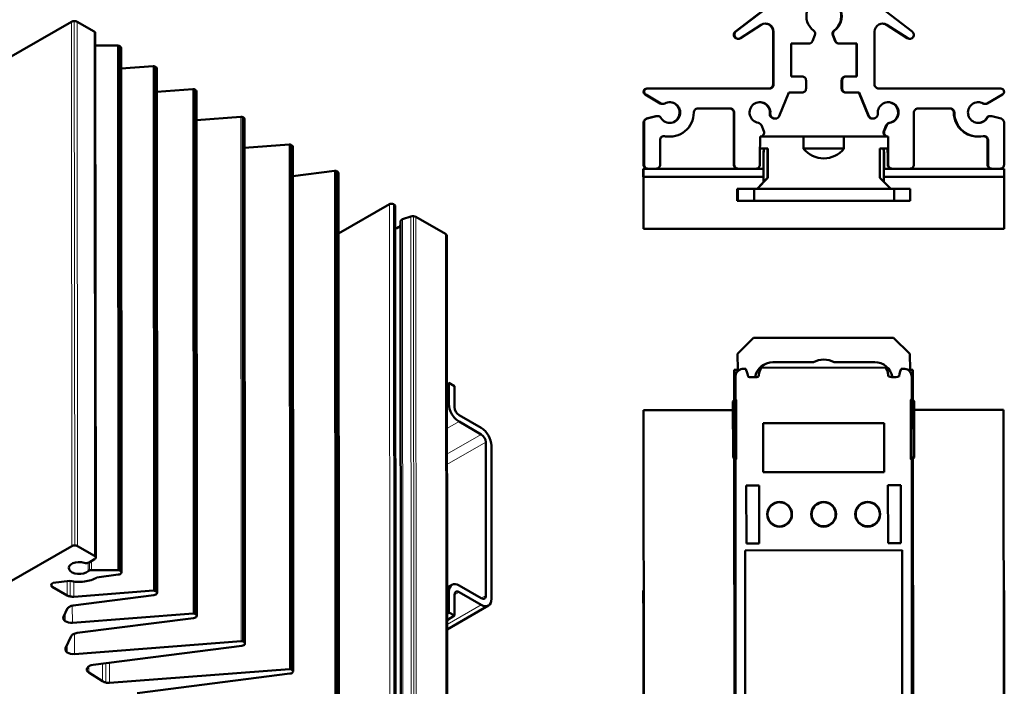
# Model space of a CAD drawing. Header units: millimetres. Extents: x -1 to 364, y 0 to 224.
# Tile 7 of 9: x 272 to 364, y 86 to 148. Entities that reach past the tile are written whole.
import ezdxf

# ---------------------------------------------------------------- set-up
doc = ezdxf.new("R2010")
doc.units = ezdxf.units.MM
doc.layers.add('Arêtes tangentes visibles(ISO)', color=7, linetype='Continuous', lineweight=18)
doc.layers.add('Arêtes visibles(ISO)', color=7, linetype='Continuous', lineweight=50)

msp = doc.modelspace()

# ---------------------------------------------------------------- linework, layer by layer
at = {"layer": 'Arêtes tangentes visibles(ISO)'}
for p, q in [((276.788, 147.826), (276.822, 98.792)), ((277.053, 147.889), (277.087, 98.856)), ((277.318, 147.826), (277.352, 98.793)), ((278.909, 146.91), (278.943, 97.876)), ((281.105, 145.591), (281.14, 96.558)), ((281.192, 145.581), (281.226, 96.548)), ((281.265, 145.553), (281.299, 96.52)), ((281.315, 145.524), (281.349, 96.491)), ((284.421, 143.664), (284.455, 94.631)), ((284.522, 143.658), (284.556, 94.625)), ((284.609, 143.627), (284.643, 94.594)), ((284.653, 143.602), (284.687, 94.569)), ((288.133, 141.526), (288.167, 92.493)), ((288.235, 141.52), (288.269, 92.487)), ((288.321, 141.489), (288.356, 92.456)), ((288.365, 141.464), (288.399, 92.431)), ((292.641, 138.93), (292.675, 89.897)), ((292.742, 138.925), (292.777, 89.891)), ((292.829, 138.894), (292.863, 89.86)), ((292.873, 138.868), (292.907, 89.835)), ((297.149, 136.334), (297.183, 87.301)), ((297.25, 136.329), (297.284, 87.296)), ((297.337, 136.298), (297.371, 87.264)), ((297.381, 136.273), (297.415, 87.239)), ((301.381, 133.884), (301.415, 84.851)), ((301.492, 133.882), (301.526, 84.849)), ((301.588, 133.849), (301.623, 84.816)), ((301.67, 133.803), (301.704, 84.77)), ((306.533, 130.75), (306.568, 81.717)), ((306.906, 130.779), (306.94, 81.746)), ((307.611, 129.253), (307.645, 80.22)), ((307.769, 129.355), (307.803, 80.322)), ((308.548, 129.615), (308.582, 80.582)), ((308.784, 129.642), (308.819, 80.609)), ((309.001, 129.581), (309.035, 80.548)), ((311.79, 127.975), (311.824, 78.942)), ((312.092, 112.086), (311.91, 111.981)), ((311.912, 109.778), (313.048, 110.433)), ((315.116, 109.242), (311.914, 107.395)), ((311.914, 106.415), (315.54, 108.507)), ((276.569, 96.888), (276.569, 96.6)), ((278.343, 97.237), (278.344, 96.453)), ((278.48, 97.304), (278.481, 96.529)), ((278.664, 97.41), (278.664, 96.557)), ((274.992, 95.292), (274.992, 94.986)), ((276.382, 95.514), (276.383, 94.185)), ((276.672, 95.541), (276.673, 94.082)), ((277.011, 95.48), (277.012, 94.063)), ((311.923, 94.451), (312.104, 94.556)), ((312.635, 94.252), (313.059, 94.497)), ((315.55, 94.165), (315.125, 93.92)), ((276.868, 93.222), (276.869, 91.631)), ((315.127, 93.306), (311.925, 91.459)), ((276.207, 92.515), (276.207, 91.774)), ((277.061, 90.606), (277.062, 88.705)), ((276.4, 89.59), (276.4, 88.849)), ((278.411, 87.554), (278.411, 86.975)), ((279.692, 87.8), (279.693, 86.155)), ((279.99, 87.839), (279.991, 86.039)), ((280.347, 87.884), (280.349, 86.016))]:
    msp.add_line(p, q, dxfattribs=at)
at = {"layer": 'Arêtes visibles(ISO)'}
for p, q in [((338.895, 146.901), (344.61, 151.285)), ((338.943, 146.901), (344.658, 151.285)), ((349.736, 151.285), (355.45, 146.901)), ((270.715, 144.323), (276.788, 147.826)), ((277.318, 147.826), (278.909, 146.91)), ((341.319, 147.526), (339.373, 146.287)), ((354.972, 146.287), (353.026, 147.526)), ((355.02, 146.287), (353.075, 147.526)), ((279.019, 146.757), (279.053, 97.724)), ((342.424, 141.953), (342.424, 146.894)), ((342.472, 141.953), (342.472, 146.894)), ((346.343, 146.553), (346.118, 146.01)), ((348.227, 146.01), (348.002, 146.553)), ((348.276, 146.01), (348.05, 146.553)), ((351.922, 146.894), (351.922, 141.953)), ((279.02, 145.59), (281.105, 145.591)), ((281.265, 145.553), (281.315, 145.524)), ((339.124, 146.228), (339.172, 146.228)), ((345.772, 145.778), (344.122, 145.778)), ((344.122, 145.778), (344.122, 142.703)), ((348.574, 145.778), (348.622, 145.778)), ((350.272, 145.778), (348.622, 145.778)), ((350.224, 142.703), (350.224, 145.778)), ((350.272, 142.703), (350.272, 145.778)), ((355.173, 146.228), (355.222, 146.228)), ((281.424, 145.372), (281.459, 96.338)), ((281.426, 143.435), (284.421, 143.664)), ((284.609, 143.627), (284.653, 143.602)), ((284.763, 143.449), (284.797, 94.416)), ((344.122, 142.703), (345.134, 142.703)), ((345.509, 142.328), (345.509, 141.578)), ((348.836, 141.578), (348.836, 142.328)), ((348.884, 141.578), (348.884, 142.328)), ((349.211, 142.703), (349.259, 142.703)), ((349.259, 142.703), (350.272, 142.703)), ((284.764, 141.269), (288.133, 141.526)), ((288.321, 141.489), (288.365, 141.464)), ((288.475, 141.312), (288.509, 92.278)), ((331.876, 140.188), (330.465, 141.003)), ((331.924, 140.188), (330.513, 141.003)), ((330.619, 141.578), (330.668, 141.578)), ((330.668, 141.578), (342.097, 141.578)), ((343.912, 141.203), (342.995, 138.989)), ((345.134, 141.203), (343.912, 141.203)), ((349.211, 141.203), (349.259, 141.203)), ((350.482, 141.203), (349.259, 141.203)), ((351.351, 138.989), (350.434, 141.203)), ((351.399, 138.989), (350.482, 141.203)), ((352.297, 141.578), (363.726, 141.578)), ((363.88, 141.003), (362.469, 140.188)), ((332.064, 140.138), (332.112, 140.138)), ((362.233, 140.138), (362.282, 140.138)), ((338.422, 139.703), (335.384, 139.703)), ((338.749, 134.453), (338.749, 139.328)), ((338.797, 134.453), (338.797, 139.328)), ((355.597, 139.328), (355.597, 134.453)), ((359.009, 139.703), (355.972, 139.703)), ((288.477, 138.612), (292.641, 138.93)), ((292.829, 138.894), (292.873, 138.868)), ((292.983, 138.716), (293.017, 89.683)), ((330.311, 134.453), (330.311, 138.397)), ((330.359, 134.453), (330.359, 138.397)), ((330.589, 138.759), (331.458, 138.992)), ((330.637, 138.759), (331.507, 138.992)), ((331.555, 139.005), (331.604, 139.005)), ((342.457, 138.786), (342.347, 138.832)), ((342.505, 138.786), (342.395, 138.832)), ((342.6, 138.758), (342.648, 138.758)), ((351.697, 138.758), (351.745, 138.758)), ((351.999, 138.832), (351.889, 138.786)), ((362.742, 139.005), (362.79, 139.005)), ((362.887, 138.992), (363.756, 138.759)), ((364.034, 138.397), (364.034, 134.453)), ((341.336, 138.138), (341.56, 137.597)), ((352.786, 137.597), (353.01, 138.138)), ((352.834, 137.597), (353.058, 138.138)), ((292.985, 136.017), (297.149, 136.334)), ((331.859, 136.756), (331.859, 134.453)), ((332.711, 137.078), (332.759, 137.078)), ((341.197, 135.203), (341.213, 137.078)), ((345.28, 137.078), (341.213, 137.078)), ((345.28, 137.078), (349.06, 137.078)), ((345.28, 135.953), (345.28, 137.078)), ((353.179, 137.078), (349.06, 137.078)), ((349.06, 137.078), (349.06, 135.953)), ((353.179, 137.078), (353.18, 137.078)), ((353.189, 135.953), (353.179, 137.078)), ((353.18, 137.078), (353.197, 135.203)), ((361.586, 137.078), (361.634, 137.078)), ((362.486, 134.453), (362.486, 136.756)), ((362.534, 134.453), (362.534, 136.756)), ((297.337, 136.298), (297.381, 136.273)), ((297.49, 136.12), (297.525, 87.087)), ((341.92, 135.953), (341.203, 135.953)), ((341.54, 134.078), (341.54, 135.586)), ((341.544, 135.586), (341.544, 132.837)), ((341.919, 135.946), (341.919, 133.22)), ((341.92, 135.953), (341.92, 135.946)), ((341.92, 133.22), (341.92, 135.946)), ((349.059, 135.953), (345.28, 135.953)), ((345.28, 135.946), (345.28, 135.953)), ((345.286, 135.946), (345.286, 135.953)), ((349.06, 135.953), (349.059, 135.953)), ((349.059, 135.946), (349.059, 135.953)), ((349.06, 135.946), (349.059, 135.946)), ((349.06, 135.953), (349.06, 135.946)), ((353.189, 135.953), (352.42, 135.953)), ((352.42, 135.946), (352.42, 135.953)), ((352.42, 135.946), (352.42, 133.22)), ((352.794, 132.854), (352.794, 135.586)), ((352.805, 134.078), (352.805, 135.586)), ((353.148, 135.203), (353.142, 135.953)), ((341.197, 135.203), (341.197, 134.453)), ((353.148, 134.453), (353.148, 135.203)), ((353.197, 134.453), (353.197, 135.203)), ((297.492, 133.386), (301.381, 133.884)), ((301.588, 133.849), (301.67, 133.803)), ((301.779, 133.65), (301.814, 84.617)), ((330.287, 133.328), (330.287, 134.078)), ((330.287, 134.078), (330.289, 134.078)), ((330.306, 134.078), (330.289, 134.078)), ((330.306, 134.078), (330.308, 134.078)), ((330.721, 134.078), (330.308, 134.078)), ((330.308, 134.078), (330.308, 133.328)), ((330.721, 134.078), (330.734, 134.078)), ((331.484, 134.078), (330.734, 134.078)), ((339.158, 134.078), (331.484, 134.078)), ((339.158, 134.078), (339.172, 134.078)), ((340.822, 134.078), (339.172, 134.078)), ((341.54, 134.078), (340.822, 134.078)), ((341.54, 133.328), (341.54, 134.078)), ((353.558, 134.078), (352.794, 134.078)), ((353.558, 134.078), (353.572, 134.078)), ((355.222, 134.078), (353.572, 134.078)), ((362.896, 134.078), (355.222, 134.078)), ((362.896, 134.078), (362.909, 134.078)), ((363.659, 134.078), (362.909, 134.078)), ((364.058, 134.078), (363.659, 134.078)), ((364.058, 133.328), (364.058, 134.078)), ((330.289, 133.328), (330.287, 133.328)), ((330.289, 129.803), (330.289, 132.728)), ((330.29, 132.728), (330.29, 129.803)), ((330.305, 129.803), (330.305, 132.728)), ((330.308, 133.328), (330.306, 133.328)), ((330.306, 132.728), (330.306, 129.803)), ((330.308, 133.328), (341.54, 133.328)), ((340.931, 132.211), (341.92, 133.22)), ((341.919, 133.22), (340.931, 132.211)), ((341.539, 132.832), (341.539, 133.214)), ((341.919, 133.22), (341.92, 133.22)), ((352.42, 133.22), (353.451, 132.211)), ((352.794, 133.328), (364.058, 133.328)), ((364.056, 129.803), (364.056, 132.728)), ((339.122, 132.203), (339.063, 132.203)), ((339.063, 131.078), (339.063, 132.203)), ((340.655, 132.203), (339.122, 132.203)), ((339.122, 131.078), (339.122, 132.203)), ((353.749, 132.203), (340.655, 132.203)), ((340.655, 131.078), (340.655, 132.203)), ((340.931, 132.211), (340.931, 132.211)), ((340.931, 132.211), (340.931, 132.211)), ((355.248, 132.203), (353.749, 132.203)), ((353.749, 131.078), (353.749, 132.203)), ((355.248, 131.078), (355.248, 132.203)), ((339.063, 131.078), (339.122, 131.078)), ((339.122, 131.078), (340.655, 131.078)), ((340.655, 131.078), (353.749, 131.078)), ((341.543, 131.073), (341.54, 131.073)), ((342.668, 131.073), (341.543, 131.073)), ((353.749, 131.078), (355.248, 131.078)), ((301.783, 128.011), (306.533, 130.75)), ((307.06, 130.625), (307.094, 81.592)), ((307.581, 129.168), (307.615, 80.135)), ((307.769, 129.355), (308.548, 129.615)), ((309.001, 129.581), (311.79, 127.975)), ((330.291, 129.203), (330.305, 129.203)), ((330.305, 128.453), (330.291, 128.453)), ((330.305, 128.453), (364.055, 128.453)), ((311.899, 127.822), (311.934, 78.789)), ((339.097, 116.768), (340.596, 118.269)), ((340.596, 118.269), (353.69, 118.28)), ((353.69, 118.28), (355.223, 116.781)), ((339.114, 115.261), (339.097, 116.768)), ((355.223, 116.781), (355.24, 115.274)), ((338.785, 112.43), (338.783, 115.261)), ((339.26, 115.261), (338.783, 115.261)), ((352.935, 115.482), (341.355, 115.472)), ((342.408, 115.983), (346.196, 115.986)), ((348.146, 115.988), (351.933, 115.991)), ((355.031, 115.274), (355.508, 115.274)), ((355.51, 112.443), (355.508, 115.274)), ((338.896, 114.617), (338.898, 112.674)), ((340.082, 114.653), (340.082, 114.655)), ((341.057, 114.656), (341.057, 114.654)), ((353.235, 114.666), (353.235, 114.664)), ((354.21, 114.667), (354.21, 114.664)), ((355.398, 112.687), (355.396, 114.63)), ((311.909, 113.942), (312.091, 114.047)), ((312.092, 112.086), (312.091, 114.047)), ((312.091, 114.047), (312.621, 113.742)), ((312.621, 113.742), (312.623, 111.78)), ((338.898, 112.542), (338.673, 112.317)), ((338.978, 112.462), (338.751, 112.239)), ((338.898, 112.542), (338.898, 112.674)), ((338.898, 112.542), (338.978, 112.462)), ((338.978, 112.462), (338.983, 106.923)), ((355.317, 112.475), (355.398, 112.555)), ((355.322, 106.936), (355.317, 112.475)), ((355.317, 112.475), (355.544, 112.252)), ((355.398, 112.687), (355.398, 112.555)), ((355.398, 112.555), (355.623, 112.331)), ((330.421, 111.504), (330.311, 111.504)), ((330.311, 111.504), (330.359, 51.504)), ((330.686, 111.504), (330.421, 111.504)), ((330.686, 111.504), (338.674, 111.511)), ((338.673, 112.317), (338.751, 112.239)), ((338.673, 112.317), (338.677, 107.067)), ((338.751, 112.239), (338.756, 107.146)), ((355.623, 112.331), (355.544, 112.252)), ((355.544, 112.252), (355.548, 107.159)), ((355.623, 112.331), (355.627, 107.081)), ((355.623, 111.524), (363.611, 111.531)), ((363.876, 111.531), (363.611, 111.531)), ((363.986, 111.531), (363.876, 111.531)), ((363.986, 111.531), (364.034, 51.531)), ((313.047, 111.046), (315.115, 109.855)), ((315.116, 109.242), (313.048, 110.433)), ((341.487, 110.276), (352.812, 110.285)), ((341.491, 105.701), (341.487, 110.276)), ((352.812, 110.285), (352.816, 105.71)), ((315.55, 94.165), (315.54, 108.507)), ((316.071, 108.202), (316.081, 93.859)), ((338.677, 107.067), (338.756, 107.146)), ((338.677, 107.067), (338.902, 106.842)), ((338.756, 107.146), (338.983, 106.923)), ((338.831, 55.659), (338.79, 106.955)), ((338.804, 106.94), (338.838, 105.962)), ((338.983, 106.923), (338.902, 106.842)), ((355.548, 107.159), (355.322, 106.936)), ((355.402, 106.855), (355.322, 106.936)), ((355.627, 107.081), (355.402, 106.855)), ((355.402, 106.855), (355.462, 32.772)), ((355.467, 105.976), (355.5, 106.954)), ((355.515, 106.968), (355.556, 55.672)), ((355.627, 107.081), (355.548, 107.159)), ((338.962, 32.759), (338.902, 106.842)), ((338.846, 105.294), (338.852, 98.136)), ((352.816, 105.71), (341.491, 105.701)), ((355.467, 98.149), (355.461, 105.308)), ((339.921, 104.474), (341.134, 104.475)), ((339.925, 99.049), (339.921, 104.474)), ((339.921, 104.472), (341.131, 104.473)), ((341.134, 104.475), (341.131, 104.473)), ((341.131, 104.473), (341.135, 99.053)), ((341.134, 104.475), (341.138, 99.05)), ((353.175, 104.485), (354.387, 104.486)), ((353.179, 99.06), (353.175, 104.485)), ((353.175, 104.485), (353.177, 104.483)), ((353.177, 104.483), (354.387, 104.483)), ((353.182, 99.062), (353.177, 104.483)), ((354.387, 104.486), (354.392, 99.061)), ((270.737, 95.283), (276.822, 98.792)), ((277.352, 98.793), (278.943, 97.876)), ((341.135, 99.053), (339.925, 99.052)), ((341.138, 99.05), (339.925, 99.049)), ((341.135, 99.053), (341.138, 99.05)), ((353.182, 99.062), (353.179, 99.06)), ((354.392, 99.061), (353.179, 99.06)), ((354.392, 99.063), (353.182, 99.062)), ((339.819, 98.387), (354.499, 98.398)), ((278.943, 97.571), (278.428, 97.274)), ((338.845, 97.456), (338.836, 97.217)), ((355.484, 97.231), (355.475, 97.47)), ((278.664, 96.557), (281.14, 96.558)), ((281.165, 96.127), (279.174, 95.872)), ((281.299, 96.52), (281.349, 96.491)), ((338.827, 96.434), (338.851, 66.588)), ((355.518, 66.601), (355.494, 96.447)), ((275.09, 95.348), (274.992, 95.292)), ((274.992, 94.986), (276.383, 94.185)), ((276.645, 95.548), (275.09, 95.348)), ((311.922, 94.909), (312.385, 95.176)), ((313.058, 95.11), (315.127, 93.919)), ((284.503, 94.205), (276.961, 93.238)), ((277.012, 94.063), (284.455, 94.631)), ((284.643, 94.594), (284.687, 94.569)), ((312.106, 92.595), (312.104, 94.556)), ((312.635, 94.251), (312.636, 92.29)), ((315.127, 93.306), (313.059, 94.497)), ((330.287, 94.629), (330.325, 94.629)), ((330.287, 94.629), (330.289, 92.229)), ((364, 94.656), (364.037, 94.656)), ((364.039, 92.256), (364.037, 94.656)), ((311.925, 91.004), (315.801, 93.24)), ((276.399, 92.927), (276.047, 92.171)), ((276.869, 91.631), (288.167, 92.493)), ((288.356, 92.456), (288.399, 92.431)), ((312.106, 92.595), (311.924, 92.49)), ((311.924, 91.879), (312.636, 92.29)), ((312.636, 92.29), (312.106, 92.595)), ((330.29, 90.879), (330.289, 92.229)), ((364.039, 92.256), (364.04, 90.906)), ((288.215, 92.067), (277.32, 90.67)), ((276.758, 90.36), (276.24, 89.245)), ((330.29, 90.879), (330.291, 90.279)), ((330.29, 90.879), (330.328, 90.879)), ((330.291, 90.279), (330.305, 72.729)), ((364.003, 90.906), (364.04, 90.906)), ((364.041, 90.306), (364.04, 90.906)), ((364.055, 72.756), (364.041, 90.306)), ((277.062, 88.705), (292.675, 89.897)), ((292.723, 89.471), (278.806, 87.687)), ((292.863, 89.86), (292.907, 89.835)), ((278.411, 86.975), (279.693, 86.155)), ((280.349, 86.016), (297.183, 87.301)), ((297.231, 86.875), (282.94, 85.043)), ((297.371, 87.264), (297.415, 87.239))]:
    msp.add_line(p, q, dxfattribs=at)
for centre in [(343.031, 101.764), (347.156, 101.768), (351.281, 101.771)]:
    msp.add_circle(centre, 1.163, dxfattribs=at)
for centre, radius, start, end in [((339.124, 146.603), 0.375, 127.50001, 215.00001), ((339.172, 146.603), 0.375, 127.50001, 215.00001), ((345.997, 146.697), 0.375, 15.57941, 53.65881), ((348.349, 146.697), 0.375, 164.4206, 202.50001), ((348.397, 146.697), 0.375, 164.4206, 202.50001), ((355.222, 146.603), 0.375, 325.00001, 52.50001), ((339.172, 146.603), 0.375, 214.99999, 302.49999), ((345.772, 146.153), 0.375, 269.99999, 303.74999), ((345.772, 146.153), 0.375, 303.74999, 337.49999), ((348.574, 146.153), 0.375, 202.50001, 236.25001), ((348.622, 146.153), 0.375, 202.50001, 236.25001), ((355.222, 146.603), 0.375, 237.49999, 324.99999), ((345.134, 142.328), 0.375, 0.00001, 45.00001), ((349.211, 142.328), 0.375, 89.99999, 134.99999), ((349.259, 142.328), 0.375, 89.99999, 134.99999), ((352.297, 141.953), 0.375, 180.00001, 225.00001), ((330.619, 141.27), 0.308, 165.00001, 240.00001), ((330.619, 141.27), 0.308, 89.99999, 165), ((330.668, 141.27), 0.308, 165.00001, 240.00001), ((330.668, 141.27), 0.308, 89.99999, 165), ((342.049, 141.953), 0.375, 269.99999, 314.99999), ((342.097, 141.953), 0.375, 269.99999, 314.99999), ((345.134, 141.578), 0.375, 269.99999, 314.99999), ((349.211, 141.578), 0.375, 180.00001, 225.00001), ((349.259, 141.578), 0.375, 180.00001, 225.00001), ((363.726, 141.27), 0.308, 15, 90), ((363.726, 141.27), 0.308, 300, 15), ((332.112, 140.513), 0.375, 269.32555, 298.6511), ((341.197, 139.328), 0.975, 353.62761, 127.38935), ((353.148, 139.328), 0.975, 278.8489, 52.61065), ((353.197, 139.328), 0.975, 278.8489, 52.61065), ((362.282, 140.513), 0.375, 270.67444, 299.99999), ((335.384, 139.328), 0.375, 89.99999, 134.99999), ((338.374, 139.328), 0.375, 0.00001, 45.00001), ((338.422, 139.328), 0.375, 0.00001, 45.00001), ((342.49, 139.178), 0.375, 173.62762, 210.56382), ((342.538, 139.178), 0.375, 173.62762, 210.56382), ((355.972, 139.328), 0.375, 89.99999, 134.99999), ((358.961, 139.328), 0.375, 0.00001, 45.00001), ((359.009, 139.328), 0.375, 0.00001, 45.00001), ((330.686, 138.397), 0.375, 104.99999, 142.49999), ((330.734, 138.397), 0.375, 104.99999, 142.49999), ((331.604, 138.63), 0.375, 31.12763, 68.06382), ((340.989, 137.994), 0.375, 22.50001, 51.82556), ((342.49, 139.178), 0.375, 210.56382, 247.50001), ((342.538, 139.178), 0.375, 210.56382, 247.50001), ((342.648, 139.133), 0.375, 247.5, 292.49999), ((342.648, 139.133), 0.375, 292.49999, 337.49999), ((351.697, 139.133), 0.375, 202.50001, 247.50001), ((351.745, 139.133), 0.375, 202.50001, 247.50001), ((351.745, 139.133), 0.375, 247.5, 292.49999), ((351.855, 139.178), 0.375, 292.49999, 329.43618), ((353.356, 137.994), 0.375, 128.17444, 157.49999), ((353.404, 137.994), 0.375, 128.17444, 157.49999), ((353.356, 137.994), 0.375, 98.84889, 128.17444), ((353.404, 137.994), 0.375, 98.84889, 128.17444), ((362.742, 138.63), 0.375, 111.93618, 148.87237), ((362.79, 138.63), 0.375, 111.93618, 148.87237), ((362.742, 138.63), 0.375, 90, 111.93618), ((362.79, 138.63), 0.375, 75, 111.93618), ((363.659, 138.397), 0.375, 0.00001, 37.50001), ((341.213, 137.453), 0.375, 326.25, 22.50001), ((353.132, 137.453), 0.375, 157.50001, 213.75001), ((353.18, 137.453), 0.375, 157.50001, 213.75001), ((332.234, 136.756), 0.375, 78.46303, 129.23151), ((341.213, 137.453), 0.375, 269.99999, 326.24999), ((362.111, 136.756), 0.375, 0.00001, 50.76849), ((362.159, 136.756), 0.375, 0.00001, 50.76849), ((330.686, 134.453), 0.375, 180.00001, 225.00001), ((330.734, 134.453), 0.375, 180.00001, 225.00001), ((331.484, 134.453), 0.375, 269.99999, 314.99999), ((339.124, 134.453), 0.375, 180.00001, 225.00001), ((339.172, 134.453), 0.375, 180.00001, 225.00001), ((340.822, 134.453), 0.375, 269.99999, 314.99999), ((353.523, 134.453), 0.375, 180.00001, 225.00001), ((353.572, 134.453), 0.375, 180.00001, 225.00001), ((355.222, 134.453), 0.375, 269.99999, 314.99999), ((362.861, 134.453), 0.375, 180.00001, 225.00001), ((362.909, 134.453), 0.375, 180.00001, 225.00001), ((363.659, 134.453), 0.375, 269.99999, 314.99999), ((347.172, 114.212), 2.025, 61.25471, 118.83749), ((342.409, 114.296), 1.687, 90.0461, 170.03103), ((351.934, 114.303), 1.687, 9.97404, 90.0461), ((343.031, 101.764), 1.125, 90.0461, 173.12995), ((347.156, 101.768), 1.125, 90.0461, 173.12995), ((351.281, 101.771), 1.125, 90.0461, 173.12995), ((343.031, 101.764), 1.125, 173.12995, 186.96225), ((343.031, 101.764), 1.125, 186.96225, 270.0461), ((343.031, 101.764), 1.125, 270.0461, 353.12995), ((343.031, 101.764), 1.125, 353.12995, 6.96225), ((347.156, 101.768), 1.125, 173.12995, 186.96225), ((347.156, 101.768), 1.125, 186.96225, 270.0461), ((347.156, 101.768), 1.125, 270.0461, 353.12995), ((347.156, 101.768), 1.125, 353.12995, 6.96225), ((351.281, 101.771), 1.125, 173.12995, 186.96225), ((351.281, 101.771), 1.125, 186.96225, 270.0461), ((351.281, 101.771), 1.125, 270.0461, 353.12995), ((351.281, 101.771), 1.125, 353.12995, 6.96225)]:
    msp.add_arc(centre, radius, start, end, dxfattribs=at)
for centre, major_axis, ratio, start_param, end_param in [((347.197, 148.328), (-0.978, -1.329), 1, 3.775866, 6.283185), ((347.149, 148.328), (0.024, 1.65), 1, 3.790496, 6.283185), ((347.197, 148.328), (0, 1.65), 1, 3.775866, 6.283185), ((277.053, 147.673), (0.375, 0), 0.576327, 1.570395, 2.355793), ((277.053, 147.673), (0.375, 0), 0.576327, 0.784997, 1.570395), ((341.722, 146.894), (-0.403, 0.633), 1, 5.214171, 6.283185), ((341.674, 146.894), (0.024, 0.75), 1, 5.813592, 6.283185), ((341.674, 146.894), (0.361, 0.658), 1, 5.214171, 6.283185), ((341.722, 146.894), (0.361, 0.658), 1, 5.214171, 6.283185), ((352.672, 146.894), (0, 0.75), 1, 0.501782, 1.570796), ((352.672, 146.894), (-0.361, 0.658), 1, 5.214171, 6.283185), ((352.623, 146.894), (0.024, 0.75), 1, 5.748143, 6.283185), ((278.644, 146.757), (0.375, 0), 0.576327, 0, 0.784997), ((345.997, 146.697), (0.101, -0.361), 1, 0.906185, 1.570796), ((348.349, 146.697), (0.101, 0.361), 1, 0.906185, 1.570796), ((348.397, 146.697), (0.101, 0.361), 1, 0.906185, 1.570796), ((281.105, 145.461), (0.225, 0), 0.576327, 1.177696, 1.570395), ((281.105, 145.461), (0.225, 0), 0.576327, 0.784997, 1.177696), ((339.124, 146.603), (0, -0.375), 1, 5.323254, 6.283185), ((348.574, 146.153), (0, -0.375), 1, 5.694137, 6.283185), ((348.622, 146.153), (0, -0.375), 1, 5.694137, 6.283185), ((355.173, 146.603), (0, -0.375), 1, 5.715953, 6.283185), ((281.049, 145.371), (0.375, 0), 0.576327, 0, 0.784997), ((284.45, 143.535), (0.225, 0), 0.576327, 1.243146, 1.701295), ((284.45, 143.535), (0.225, 0), 0.576327, 0.784997, 1.243146), ((284.388, 143.449), (0.375, 0), 0.576327, 0, 0.784997), ((342.049, 141.953), (0, -0.375), 1, 0.785398, 1.570796), ((342.097, 141.953), (0, -0.375), 1, 0.785398, 1.570796), ((345.134, 142.328), (0, 0.375), 1, 5.497787, 6.283185), ((349.211, 142.328), (0, 0.375), 1, 0.785398, 1.570796), ((349.259, 142.328), (0, 0.375), 1, 0.785398, 1.570796), ((288.162, 141.398), (0.225, 0), 0.576327, 1.243146, 1.701295), ((288.162, 141.398), (0.225, 0), 0.576327, 0.784997, 1.243146), ((288.1, 141.311), (0.375, 0), 0.576327, 0, 0.784997), ((345.134, 141.578), (0, -0.375), 1, 0.785398, 1.570796), ((349.211, 141.578), (0, -0.375), 1, 5.497787, 6.283185), ((349.259, 141.578), (0, -0.375), 1, 5.497787, 6.283185), ((352.297, 141.953), (0, -0.375), 1, 5.497787, 6.283185), ((332.064, 140.513), (-0.004, -0.375), 1, 5.771358, 6.283185), ((332.112, 140.513), (-0.004, -0.375), 1, 5.771358, 6.283185), ((332.064, 140.513), (0, -0.375), 1, 6.271414, 6.283185), ((332.759, 139.328), (-0.467, 0.856), 1, 3.948602, 6.283185), ((332.711, 139.328), (0.024, 0.975), 1, 4.473418, 6.283185), ((341.197, 139.328), (-0.15, -0.963), 1, 3.948602, 6.283185), ((341.149, 139.328), (0.024, 0.975), 1, 4.625929, 6.283185), ((353.197, 139.328), (-0.108, 0.969), 1, 5.519399, 7.853982), ((353.148, 139.328), (0.024, 0.975), 1, 5.655377, 6.283185), ((361.634, 139.328), (-0.254, 0.941), 1, 5.519399, 7.853982), ((361.586, 139.328), (0.024, 0.975), 1, 5.807888, 6.283185), ((362.233, 140.513), (0, -0.375), 1, 5.783129, 6.283185), ((362.282, 140.513), (0.004, -0.375), 1, 5.771358, 6.283185), ((332.759, 139.328), (0, -2.25), 1, 0.684719, 1.570796), ((335.384, 139.328), (0, 0.375), 1, 0.785398, 1.570796), ((338.374, 139.328), (0, 0.375), 1, 5.497787, 6.283185), ((338.422, 139.328), (0, 0.375), 1, 5.497787, 6.283185), ((351.855, 139.178), (0.042, -0.373), 1, 0.926138, 1.570796), ((355.972, 139.328), (0, 0.375), 1, 0.785398, 1.570796), ((358.961, 139.328), (0, 0.375), 1, 5.497787, 6.283185), ((359.009, 139.328), (0, 0.375), 1, 5.497787, 6.283185), ((361.586, 139.328), (0, 2.25), 1, 1.570796, 2.456873), ((361.634, 139.328), (0, 2.25), 1, 1.570796, 2.456873), ((292.67, 138.802), (0.225, 0), 0.576327, 1.243146, 1.701295), ((292.67, 138.802), (0.225, 0), 0.576327, 0.784997, 1.243146), ((292.608, 138.715), (0.375, 0), 0.576327, 0, 0.784997), ((330.686, 138.397), (0, 0.375), 1, 0.916298, 1.570796), ((330.734, 138.397), (0, 0.375), 1, 0.916298, 1.570796), ((331.555, 138.63), (-0.097, 0.362), 1, 6.021386, 6.283185), ((331.604, 138.63), (-0.097, 0.362), 1, 5.638527, 6.283185), ((332.759, 139.328), (-0.254, -0.941), 1, 5.519399, 7.853982), ((332.711, 139.328), (-0.254, -0.941), 1, 0.28849, 1.570796), ((340.989, 137.994), (0.058, 0.371), 1, 5.771358, 6.283185), ((342.6, 139.133), (0, -0.375), 1, 5.890486, 6.283185), ((351.697, 139.133), (0, -0.375), 1, 5.890486, 6.283185), ((361.634, 139.328), (-0.504, -0.835), 1, 5.519399, 7.853982), ((361.586, 139.328), (-0.504, -0.835), 1, 0.568039, 1.570796), ((363.659, 138.397), (0.097, 0.362), 1, 5.628687, 6.283185), ((332.759, 139.328), (0, -2.25), 1, 6.081827, 6.967905), ((361.586, 139.328), (0, -2.25), 1, 5.598466, 6.283185), ((361.634, 139.328), (0, -2.25), 1, 5.598466, 6.484543), ((297.178, 136.206), (0.225, 0), 0.576327, 1.243146, 1.701295), ((332.234, 136.756), (0, 0.375), 1, 0.684719, 1.570796), ((332.186, 136.756), (0.024, 0.374), 1, 6.146239, 6.283185), ((332.711, 139.328), (0, -2.25), 1, 6.081827, 6.283185), ((353.132, 137.453), (0, -0.375), 1, 5.301438, 6.283185), ((353.18, 137.453), (0, -0.375), 1, 5.301438, 6.283185), ((362.159, 136.756), (-0.075, 0.367), 1, 5.397108, 6.283185), ((362.111, 136.756), (0.024, 0.374), 1, 5.662878, 6.283185), ((297.178, 136.206), (0.225, 0), 0.576327, 0.784997, 1.243146), ((297.115, 136.12), (0.375, 0), 0.576327, 0, 0.784997), ((343.032, 135.586), (0, -1.493), 1, 4.463599, 4.712389), ((343.037, 135.586), (0, 1.493), 1, 1.322007, 1.570796), ((341.919, 135.946), (0, 0.0075), 0.000805, 4.712389, 6.283191), ((347.17, 137.485), (0, -2.438), 1, 5.395812, 7.170558), ((347.176, 137.485), (-0.004, -2.437), 1, 5.397276, 6.283185), ((347.169, 137.485), (0, -2.437), 1, 0, 0.887187), ((351.302, 135.586), (0, -1.492), 1, 1.570796, 1.819586), ((351.313, 135.586), (0, -1.492), 1, 1.570796, 1.819586), ((301.429, 133.758), (0.225, 0), 0.576327, 1.286779, 1.788561), ((301.429, 133.758), (0.225, 0), 0.576327, 0.784997, 1.286779), ((301.404, 133.65), (0.375, 0), 0.576327, 0, 0.784997), ((330.289, 132.728), (0, 1.35), 0.000805, 4.712389, 6.283186), ((330.306, 132.728), (0, 1.35), 0.000805, 0, 1.570796), ((330.686, 134.453), (0, -0.375), 1, 5.497787, 6.283185), ((330.734, 134.453), (0, -0.375), 1, 5.497787, 6.283185), ((331.484, 134.453), (0, -0.375), 1, 0.785398, 1.570796), ((339.124, 134.453), (0, -0.375), 1, 5.497787, 6.283185), ((339.172, 134.453), (0, -0.375), 1, 5.497787, 6.283185), ((340.822, 134.453), (0, -0.375), 1, 0.785398, 1.570796), ((353.523, 134.453), (0, -0.375), 1, 5.497787, 6.283185), ((353.572, 134.453), (0, -0.375), 1, 5.497787, 6.283185), ((355.222, 134.453), (0, -0.375), 1, 0.785398, 1.570796), ((362.861, 134.453), (0, -0.375), 1, 5.497787, 6.283185), ((362.909, 134.453), (0, -0.375), 1, 5.497787, 6.283185), ((363.659, 134.453), (0, -0.375), 1, 0.785398, 1.570796), ((330.289, 132.728), (0, 0.6), 0.000805, 4.712389, 6.283186), ((330.306, 132.728), (0, 0.6), 0.000805, 0.000001, 1.570797), ((341.541, 128.994), (0, 4.875), 0.000805, 0.475792, 0.524592), ((364.056, 132.728), (0, 0.6), 0.000805, 0, 1.570796), ((306.751, 130.625), (0.308, 0), 0.576327, 1.046796, 2.355793), ((341.54, 132.198), (0, -1.125), 0.000805, 6.187933, 6.283195), ((341.543, 132.198), (0, -1.125), 0.000805, 0, 0.095262), ((342.668, 132.198), (0, -1.125), 0.000805, 0.00001, 0.095272), ((306.751, 130.625), (0.308, 0), 0.576327, 0, 1.046796), ((307.956, 129.168), (-0.375, 0), 0.576327, 5.880245, 6.283185), ((307.956, 129.168), (0.375, 0), 0.576327, 2.093994, 2.738652), ((308.735, 129.428), (0.375, 0), 0.576327, 1.439496, 2.093994), ((308.735, 129.428), (0.375, 0), 0.576327, 0.784997, 1.439496), ((330.291, 129.803), (0, -1.35), 0.000805, 4.712389, 6.283186), ((330.291, 129.803), (0, -0.6), 0.000805, 4.712389, 6.283186), ((330.305, 129.803), (0, -1.35), 0.000805, 0, 1.570796), ((330.305, 129.803), (0, -0.6), 0.000805, 0.000001, 1.570797), ((364.055, 129.803), (0, -1.35), 0.000805, 0.000001, 1.570797), ((306.645, 128.981), (0.975, 0.001), 0.576327, 5.152701, 5.998488), ((311.524, 127.822), (0.375, 0), 0.576327, 0, 0.784997), ((338.79, 101.935), (0.011, -13.328), 0.017455, 2.616792, 3.124139), ((355.523, 101.949), (0.011, -13.328), 0.017455, 3.159046, 3.666394), ((340.569, 114.656), (-0.487, 0), 0.149451, 0.030042, 3.11155), ((353.722, 114.666), (-0.487, 0), 0.149451, 0.030042, 3.11155), ((313.047, 111.536), (-0.675, 1.169), 0.57763, 0.786928, 2.357725), ((313.047, 111.536), (0.3, -0.52), 0.57763, 3.928521, 5.499317), ((315.116, 108.751), (0.675, -1.169), 0.57763, 0.786928, 2.357725), ((315.116, 108.751), (-0.3, 0.52), 0.57763, 3.928521, 5.499317), ((338.833, 105.294), (-0.001, 0.75), 0.017455, 4.712389, 5.811946), ((355.474, 105.308), (0.001, -0.75), 0.017455, 3.612832, 4.712389), ((277.087, 98.64), (0.375, 0), 0.576327, 1.570395, 2.355793), ((277.087, 98.64), (0.375, 0), 0.576327, 0.784997, 1.570395), ((278.678, 97.723), (0.375, 0), 0.576327, 6.282784, 7.068182), ((278.678, 97.723), (0.375, 0), 0.576327, 5.497386, 6.282784), ((338.839, 98.136), (-0.001, 0.75), 0.017455, 3.577925, 4.712389), ((355.48, 98.149), (0.001, -0.75), 0.017455, 4.712389, 5.846853), ((277.511, 96.745), (-0.975, -0.001), 0.576327, 4.20807, 6.542653), ((278.163, 97.426), (-0.375, 0), 0.576327, 1.066477, 1.711135), ((278.163, 97.426), (-0.375, 0), 0.576327, 1.711135, 2.355793), ((338.842, 96.539), (0.001, 0.777), 0.019466, 0.510353, 1.706445), ((355.479, 96.552), (0.003, -0.777), 0.019466, 1.435148, 2.631239), ((277.511, 96.745), (-0.975, -0.001), 0.576327, 0.259467, 2.59405), ((277.511, 96.745), (-2.25, -0.002), 0.576327, 1.788561, 2.401959), ((278.664, 96.341), (0.375, 0), 0.576327, 2.082223, 2.59405), ((278.664, 96.341), (0.375, 0), 0.576327, 1.570395, 2.082223), ((281.14, 96.428), (0.225, 0), 0.576327, 1.177696, 1.570395), ((281.084, 96.338), (0.375, 0), 0.576327, 4.930154, 5.999168), ((281.14, 96.428), (0.225, 0), 0.576327, 0.784997, 1.177696), ((281.084, 96.338), (0.375, 0), 0.576327, 5.999168, 7.068182), ((275.257, 95.139), (-0.375, 0), 0.576327, 5.497386, 6.282784), ((275.257, 95.139), (-0.375, 0), 0.576327, 6.282784, 7.068182), ((277.511, 96.745), (-2.25, -0.002), 0.576327, 1.175164, 1.788561), ((313.059, 94.007), (-0.675, 1.169), 0.57763, 5.499317, 7.070114), ((276.914, 94.491), (-0.75, -0.001), 0.576327, 0.784997, 1.243146), ((276.914, 94.491), (-0.75, -0.001), 0.576327, 1.243146, 1.701295), ((284.484, 94.502), (0.225, 0), 0.576327, 1.243146, 1.701295), ((284.422, 94.416), (0.375, 0), 0.576327, 4.930154, 5.999168), ((284.484, 94.502), (0.225, 0), 0.576327, 0.784997, 1.243146), ((284.422, 94.416), (0.375, 0), 0.576327, 5.999168, 7.068182), ((313.059, 94.007), (-0.3, 0.52), 0.57763, 5.499317, 7.070114), ((315.126, 94.409), (0.3, -0.52), 0.57763, 5.499317, 7.070114), ((277.123, 92.816), (-0.75, -0.001), 0.576327, 5.475569, 6.020985), ((277.123, 92.816), (0.75, 0.001), 0.576327, 1.788561, 2.333977), ((315.126, 94.409), (0.675, -1.169), 0.57763, 5.499317, 7.070114), ((276.771, 92.059), (-0.75, -0.001), 0.576327, 6.020985, 7.002733), ((288.196, 92.364), (0.225, 0), 0.576327, 1.243146, 1.701295), ((288.134, 92.278), (0.375, 0), 0.576327, 4.930154, 5.999168), ((288.196, 92.364), (0.225, 0), 0.576327, 0.784997, 1.243146), ((288.134, 92.278), (0.375, 0), 0.576327, 5.999168, 7.068182), ((276.771, 92.059), (-0.75, -0.001), 0.576327, 0.719547, 1.701295), ((277.482, 90.248), (-0.75, -0.001), 0.576327, 5.475569, 6.020985), ((277.482, 90.248), (0.75, 0.001), 0.576327, 1.788561, 2.333977), ((292.704, 89.769), (0.225, 0), 0.576327, 1.243146, 1.701295), ((292.642, 89.682), (0.375, 0), 0.576327, 4.930154, 5.999168), ((292.704, 89.769), (0.225, 0), 0.576327, 0.784997, 1.243146), ((292.642, 89.682), (0.375, 0), 0.576327, 5.999168, 7.068182), ((276.964, 89.134), (-0.75, -0.001), 0.576327, 6.020985, 7.002733), ((276.964, 89.134), (-0.75, -0.001), 0.576327, 0.719547, 1.701295), ((278.969, 87.265), (-0.75, -0.001), 0.576327, 4.930154, 5.972988), ((278.969, 87.265), (-0.75, -0.001), 0.576327, 5.972988, 7.015823), ((297.212, 87.173), (0.225, 0), 0.576327, 1.243146, 1.701295), ((297.15, 87.086), (0.375, 0), 0.576327, 4.930154, 5.999168), ((297.212, 87.173), (0.225, 0), 0.576327, 0.784997, 1.243146), ((297.15, 87.086), (0.375, 0), 0.576327, 5.999168, 7.068182), ((280.251, 86.445), (-0.75, -0.001), 0.576327, 0.732637, 1.216966), ((280.251, 86.445), (-0.75, -0.001), 0.576327, 1.216966, 1.701295)]:
    msp.add_ellipse(centre, major_axis=major_axis, ratio=ratio, start_param=start_param, end_param=end_param, dxfattribs=at)
for points in [[(345.286, 135.946), (345.284, 135.946), (345.282, 135.946), (345.28, 135.946)], [(345.286, 135.946), (345.284, 135.946), (345.282, 135.946), (345.28, 135.946)], [(339.411, 115.33), (339.262, 115.281), (338.997, 115.087), (338.896, 114.774), (338.896, 114.617)], [(339.645, 115.368), (339.565, 115.368), (339.486, 115.355), (339.411, 115.33)], [(339.645, 115.368), (339.72, 115.368), (339.795, 115.368), (339.87, 115.368)], [(339.87, 115.368), (339.941, 115.241), (340.012, 115.003), (340.082, 114.655)], [(341.355, 115.472), (341.256, 115.424), (341.156, 115.151), (341.057, 114.656)], [(352.935, 115.482), (353.035, 115.434), (353.135, 115.161), (353.235, 114.666)], [(354.21, 114.667), (354.28, 115.014), (354.35, 115.252), (354.42, 115.38)], [(354.42, 115.38), (354.495, 115.38), (354.571, 115.38), (354.646, 115.38)], [(354.88, 115.343), (354.804, 115.367), (354.725, 115.38), (354.646, 115.38)], [(355.396, 114.63), (355.396, 114.787), (355.295, 115.099), (355.029, 115.294), (354.88, 115.343)]]:
    msp.add_open_spline(points, degree=3, dxfattribs=at)
for points, knots in [([(340.931, 132.211), (340.801, 132.209), (340.675, 132.207), (340.415, 132.204), (340.289, 132.203), (340.159, 132.203)], [0, 0, 0, 0, 0.0521846, 0.0521846, 0.1043692, 0.1043692, 0.1043692, 0.1043692]), ([(354.257, 132.203), (354.121, 132.203), (353.99, 132.204), (353.718, 132.207), (353.587, 132.209), (353.451, 132.211)], [0, 0, 0, 0, 0.0544264, 0.0544264, 0.1088527, 0.1088527, 0.1088527, 0.1088527]), ([(344.148, 101.901), (344.144, 101.931), (344.139, 101.962), (344.111, 102.099), (344.073, 102.203), (343.962, 102.409), (343.884, 102.508), (343.695, 102.683), (343.582, 102.754), (343.324, 102.861), (343.178, 102.889), (343.03, 102.889)], [0.254439, 0.254439, 0.254439, 0.254439, 0.2667864, 0.2667864, 0.3105822, 0.3105822, 0.3606688, 0.3606688, 0.4136017, 0.4136017, 0.4725496, 0.4725496, 0.4725496, 0.4725496]), ([(348.273, 101.904), (348.269, 101.935), (348.264, 101.965), (348.236, 102.102), (348.198, 102.206), (348.087, 102.412), (348.009, 102.512), (347.82, 102.686), (347.707, 102.757), (347.449, 102.864), (347.303, 102.893), (347.155, 102.893)], [0.254439, 0.254439, 0.254439, 0.254439, 0.2667864, 0.2667864, 0.3105822, 0.3105822, 0.3606688, 0.3606688, 0.4136017, 0.4136017, 0.4725496, 0.4725496, 0.4725496, 0.4725496]), ([(352.398, 101.907), (352.394, 101.938), (352.389, 101.968), (352.361, 102.106), (352.323, 102.209), (352.212, 102.416), (352.134, 102.515), (351.945, 102.689), (351.832, 102.761), (351.574, 102.867), (351.428, 102.896), (351.28, 102.896)], [0.254439, 0.254439, 0.254439, 0.254439, 0.2667864, 0.2667864, 0.3105822, 0.3105822, 0.3606688, 0.3606688, 0.4136017, 0.4136017, 0.4725496, 0.4725496, 0.4725496, 0.4725496]), ([(341.266, 33.286), (340.938, 36.738), (339.866, 40.188), (339.86, 47.947), (339.857, 52.255), (339.851, 59.531), (339.848, 62.5), (339.844, 67.324), (339.843, 69.179), (339.838, 74.746), (339.835, 78.456), (339.829, 85.923), (339.826, 89.679), (339.822, 95.086), (339.821, 96.736), (339.819, 98.387)], [-4.330181, -4.330181, -4.330181, -4.330181, -2.949646, -2.949646, -1.226563, -1.226563, -0.039099, -0.039099, 0.703066, 0.703066, 2.187396, 2.187396, 3.689783, 3.689783, 4.35, 4.35, 4.35, 4.35]), ([(354.499, 98.398), (354.5, 97.305), (354.5, 96.211), (354.504, 91.917), (354.506, 88.718), (354.511, 82.55), (354.514, 79.581), (354.518, 74.757), (354.519, 72.902), (354.524, 67.336), (354.527, 63.625), (354.534, 54.493), (354.538, 49.072), (354.546, 40.2), (353.479, 36.748), (353.157, 33.296)], [-0.15, -0.15, -0.15, -0.15, 0.287567, 0.287567, 1.567305, 1.567305, 2.754769, 2.754769, 3.496934, 3.496934, 4.981264, 4.981264, 7.149646, 7.149646, 8.530181, 8.530181, 8.530181, 8.530181])]:
    msp.add_open_spline(points, degree=3, knots=knots, dxfattribs=at)

doc.saveas('drawing.dxf')
